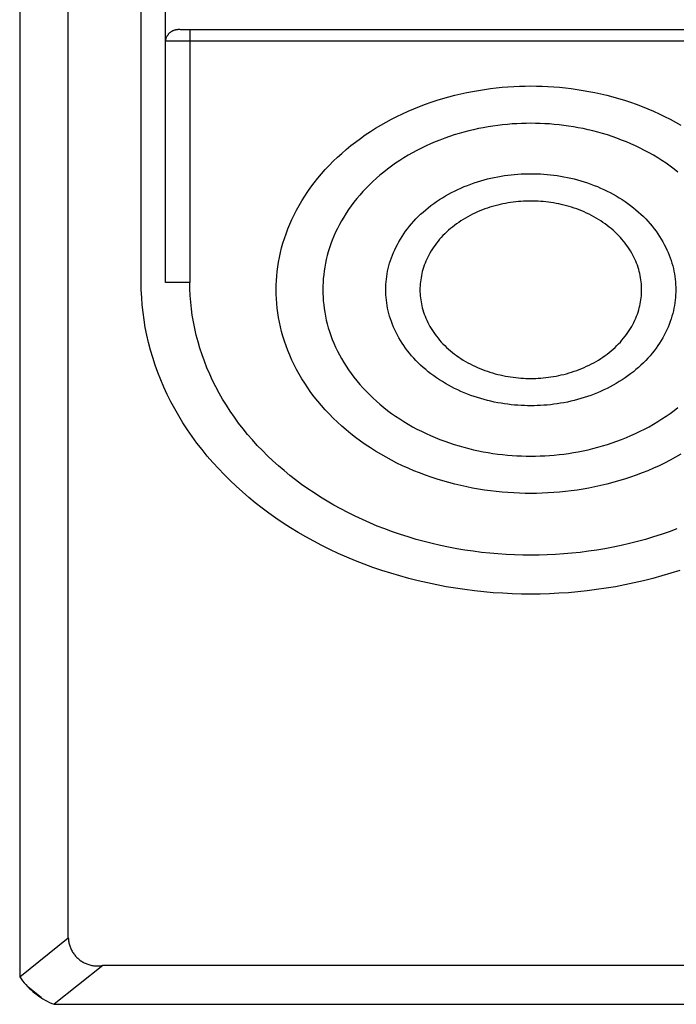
# Model space of a CAD drawing. Header units: millimetres. Extents: x 861 to 1911, y -261 to 1224.
# Tile 6 of 12: x 1038 to 1051, y 812 to 832. Entities that reach past the tile are written whole.
import ezdxf

# ---------------------------------------------------------------- set-up
doc = ezdxf.new("R2010")
doc.units = ezdxf.units.MM
doc.header["$LTSCALE"] = 0.1
doc.layers.add('LAYER 01', color=2, linetype='Continuous')

msp = doc.modelspace()

# ---------------------------------------------------------------- linework, layer by layer
at = {"layer": 'LAYER 01'}
for p, q in [((1037.566, 877.057), (1037.566, 812.303)), ((1038.566, 812.868), (1038.566, 876.491)), ((1040.066, 826.349), (1040.068, 863.164)), ((1040.566, 826.349), (1040.566, 863.01)), ((1040.602, 831.419), (1040.607, 831.427)), ((1040.607, 831.427), (1040.612, 831.435)), ((1040.612, 831.435), (1040.618, 831.443)), ((1040.618, 831.443), (1040.624, 831.45)), ((1040.624, 831.45), (1040.63, 831.458)), ((1040.63, 831.458), (1040.636, 831.465)), ((1040.636, 831.465), (1040.643, 831.472)), ((1040.643, 831.472), (1040.649, 831.478)), ((1040.649, 831.478), (1040.656, 831.485)), ((1040.656, 831.485), (1040.663, 831.491)), ((1040.663, 831.491), (1040.671, 831.497)), ((1040.671, 831.497), (1040.678, 831.502)), ((1040.678, 831.502), (1040.686, 831.508)), ((1040.686, 831.508), (1040.694, 831.513)), ((1040.694, 831.513), (1040.702, 831.518)), ((1040.702, 831.518), (1040.71, 831.522)), ((1040.71, 831.522), (1040.719, 831.527)), ((1040.719, 831.527), (1040.727, 831.531)), ((1040.727, 831.531), (1040.736, 831.534)), ((1040.736, 831.534), (1040.745, 831.538)), ((1040.745, 831.538), (1040.754, 831.541)), ((1040.754, 831.541), (1040.763, 831.543)), ((1040.763, 831.543), (1040.772, 831.546)), ((1040.772, 831.546), (1040.781, 831.548)), ((1040.781, 831.548), (1040.791, 831.55)), ((1040.791, 831.55), (1040.8, 831.551)), ((1040.8, 831.551), (1040.809, 831.553)), ((1040.809, 831.553), (1040.819, 831.553)), ((1040.819, 831.553), (1040.828, 831.554)), ((1040.828, 831.554), (1040.838, 831.554)), ((1040.838, 831.554), (1040.847, 831.554)), ((1040.847, 831.554), (1040.856, 831.554)), ((1040.856, 831.554), (1040.866, 831.553)), ((1040.866, 831.553), (1041.066, 831.553)), ((1041.066, 831.553), (1055.094, 831.553)), ((1041.066, 831.553), (1041.066, 831.313)), ((1040.566, 831.313), (1040.567, 831.322)), ((1041.066, 831.313), (1040.566, 831.313)), ((1040.567, 831.322), (1040.569, 831.331)), ((1040.569, 831.331), (1040.571, 831.341)), ((1040.571, 831.341), (1040.573, 831.35)), ((1040.573, 831.35), (1040.576, 831.359)), ((1040.576, 831.359), (1040.579, 831.368)), ((1040.579, 831.368), (1040.582, 831.377)), ((1040.582, 831.377), (1040.585, 831.386)), ((1040.585, 831.386), (1040.589, 831.394)), ((1040.589, 831.394), (1040.593, 831.403)), ((1040.593, 831.403), (1040.598, 831.411)), ((1040.598, 831.411), (1040.602, 831.419)), ((1055.094, 831.313), (1041.066, 831.313)), ((1041.066, 831.313), (1041.066, 826.349)), ((1046.517, 830.197), (1046.639, 830.226)), ((1046.639, 830.226), (1046.761, 830.253)), ((1046.761, 830.253), (1046.883, 830.277)), ((1046.883, 830.277), (1047.005, 830.298)), ((1047.005, 830.298), (1047.127, 830.318)), ((1047.127, 830.318), (1047.248, 830.334)), ((1047.248, 830.334), (1047.369, 830.349)), ((1047.369, 830.349), (1047.489, 830.361)), ((1047.489, 830.361), (1047.609, 830.371)), ((1047.609, 830.371), (1047.728, 830.378)), ((1047.728, 830.378), (1047.846, 830.383)), ((1047.846, 830.383), (1047.963, 830.387)), ((1047.963, 830.387), (1048.08, 830.388)), ((1048.08, 830.388), (1048.196, 830.387)), ((1048.196, 830.387), (1048.313, 830.383)), ((1048.313, 830.383), (1048.431, 830.378)), ((1048.431, 830.378), (1048.55, 830.371)), ((1048.55, 830.371), (1048.67, 830.361)), ((1048.67, 830.361), (1048.79, 830.349)), ((1048.79, 830.349), (1048.911, 830.334)), ((1048.911, 830.334), (1049.033, 830.318)), ((1049.033, 830.318), (1049.154, 830.298)), ((1049.154, 830.298), (1049.276, 830.277)), ((1049.276, 830.277), (1049.398, 830.253)), ((1049.398, 830.253), (1049.521, 830.226)), ((1049.521, 830.226), (1049.643, 830.197)), ((1045.793, 829.967), (1045.912, 830.012)), ((1045.912, 830.012), (1046.031, 830.054)), ((1046.031, 830.054), (1046.152, 830.094)), ((1046.152, 830.094), (1046.273, 830.13)), ((1046.273, 830.13), (1046.395, 830.165)), ((1046.395, 830.165), (1046.517, 830.197)), ((1049.643, 830.197), (1049.765, 830.165)), ((1049.765, 830.165), (1049.886, 830.13)), ((1049.886, 830.13), (1050.007, 830.094)), ((1050.007, 830.094), (1050.128, 830.054)), ((1050.128, 830.054), (1050.248, 830.012)), ((1050.248, 830.012), (1050.367, 829.967)), ((1045.327, 829.762), (1045.442, 829.817)), ((1045.442, 829.817), (1045.557, 829.87)), ((1045.557, 829.87), (1045.674, 829.92)), ((1045.674, 829.92), (1045.793, 829.967)), ((1050.367, 829.967), (1050.485, 829.92)), ((1050.485, 829.92), (1050.602, 829.87)), ((1050.602, 829.87), (1050.718, 829.817)), ((1050.718, 829.817), (1050.832, 829.762)), ((1044.993, 829.582), (1045.103, 829.645)), ((1045.103, 829.645), (1045.214, 829.705)), ((1045.214, 829.705), (1045.327, 829.762)), ((1047.695, 829.607), (1047.597, 829.599)), ((1047.792, 829.613), (1047.695, 829.607)), ((1047.889, 829.618), (1047.792, 829.613)), ((1047.985, 829.62), (1047.889, 829.618)), ((1048.08, 829.621), (1047.985, 829.62)), ((1048.175, 829.62), (1048.08, 829.621)), ((1048.27, 829.618), (1048.175, 829.62)), ((1048.367, 829.613), (1048.27, 829.618)), ((1048.464, 829.607), (1048.367, 829.613)), ((1048.562, 829.599), (1048.464, 829.607)), ((1050.832, 829.762), (1050.945, 829.705)), ((1050.945, 829.705), (1051.057, 829.645)), ((1051.057, 829.645), (1051.166, 829.582)), ((1044.675, 829.381), (1044.779, 829.451)), ((1044.779, 829.451), (1044.885, 829.518)), ((1044.885, 829.518), (1044.993, 829.582)), ((1046.604, 829.411), (1046.505, 829.381)), ((1046.703, 829.439), (1046.604, 829.411)), ((1046.803, 829.465), (1046.703, 829.439)), ((1046.902, 829.489), (1046.803, 829.465)), ((1047.002, 829.511), (1046.902, 829.489)), ((1047.102, 829.53), (1047.002, 829.511)), ((1047.202, 829.548), (1047.102, 829.53)), ((1047.301, 829.564), (1047.202, 829.548)), ((1047.4, 829.578), (1047.301, 829.564)), ((1047.499, 829.589), (1047.4, 829.578)), ((1047.597, 829.599), (1047.499, 829.589)), ((1048.66, 829.589), (1048.562, 829.599)), ((1048.759, 829.578), (1048.66, 829.589)), ((1048.858, 829.564), (1048.759, 829.578)), ((1048.958, 829.548), (1048.858, 829.564)), ((1049.057, 829.53), (1048.958, 829.548)), ((1049.157, 829.511), (1049.057, 829.53)), ((1049.257, 829.489), (1049.157, 829.511)), ((1049.357, 829.465), (1049.257, 829.489)), ((1049.456, 829.439), (1049.357, 829.465)), ((1049.556, 829.411), (1049.456, 829.439)), ((1049.654, 829.381), (1049.556, 829.411)), ((1044.377, 829.161), (1044.474, 829.236)), ((1044.474, 829.236), (1044.573, 829.31)), ((1044.573, 829.31), (1044.675, 829.381)), ((1046.019, 829.198), (1045.924, 829.155)), ((1046.115, 829.239), (1046.019, 829.198)), ((1046.211, 829.277), (1046.115, 829.239)), ((1046.308, 829.314), (1046.211, 829.277)), ((1046.406, 829.348), (1046.308, 829.314)), ((1046.505, 829.381), (1046.406, 829.348)), ((1049.753, 829.348), (1049.654, 829.381)), ((1049.851, 829.314), (1049.753, 829.348)), ((1049.948, 829.277), (1049.851, 829.314)), ((1050.045, 829.239), (1049.948, 829.277)), ((1050.14, 829.198), (1050.045, 829.239)), ((1050.235, 829.155), (1050.14, 829.198)), ((1044.101, 828.922), (1044.19, 829.003)), ((1044.19, 829.003), (1044.282, 829.083)), ((1044.282, 829.083), (1044.377, 829.161)), ((1045.647, 829.014), (1045.558, 828.963)), ((1045.738, 829.063), (1045.647, 829.014)), ((1045.831, 829.11), (1045.738, 829.063)), ((1045.924, 829.155), (1045.831, 829.11)), ((1050.328, 829.11), (1050.235, 829.155)), ((1050.421, 829.063), (1050.328, 829.11)), ((1050.512, 829.014), (1050.421, 829.063)), ((1050.602, 828.963), (1050.512, 829.014)), ((1043.93, 828.754), (1044.014, 828.839)), ((1044.014, 828.839), (1044.101, 828.922)), ((1045.298, 828.799), (1045.215, 828.74)), ((1045.383, 828.856), (1045.298, 828.799)), ((1045.47, 828.91), (1045.383, 828.856)), ((1045.558, 828.963), (1045.47, 828.91)), ((1050.69, 828.91), (1050.602, 828.963)), ((1050.776, 828.856), (1050.69, 828.91)), ((1050.861, 828.799), (1050.776, 828.856)), ((1050.944, 828.74), (1050.861, 828.799)), ((1043.771, 828.58), (1043.849, 828.668)), ((1043.849, 828.668), (1043.93, 828.754)), ((1045.054, 828.619), (1044.977, 828.555)), ((1045.134, 828.68), (1045.054, 828.619)), ((1045.215, 828.74), (1045.134, 828.68)), ((1051.026, 828.68), (1050.944, 828.74)), ((1051.105, 828.619), (1051.026, 828.68)), ((1043.556, 828.309), (1043.625, 828.4)), ((1043.625, 828.4), (1043.697, 828.491)), ((1043.697, 828.491), (1043.771, 828.58)), ((1044.829, 828.424), (1044.758, 828.356)), ((1044.902, 828.49), (1044.829, 828.424)), ((1044.977, 828.555), (1044.902, 828.49)), ((1046.845, 828.37), (1046.913, 828.394)), ((1046.913, 828.394), (1046.982, 828.417)), ((1046.982, 828.417), (1047.051, 828.438)), ((1047.051, 828.438), (1047.12, 828.457)), ((1047.12, 828.457), (1047.189, 828.476)), ((1047.189, 828.476), (1047.259, 828.492)), ((1047.259, 828.492), (1047.329, 828.507)), ((1047.329, 828.507), (1047.398, 828.521)), ((1047.398, 828.521), (1047.468, 828.534)), ((1047.468, 828.534), (1047.537, 828.544)), ((1047.537, 828.544), (1047.606, 828.554)), ((1047.606, 828.554), (1047.675, 828.562)), ((1047.675, 828.562), (1047.743, 828.569)), ((1047.743, 828.569), (1047.812, 828.575)), ((1047.812, 828.575), (1047.879, 828.579)), ((1047.879, 828.579), (1047.947, 828.582)), ((1047.947, 828.582), (1048.013, 828.584)), ((1048.013, 828.584), (1048.08, 828.584)), ((1048.08, 828.584), (1048.146, 828.584)), ((1048.146, 828.584), (1048.213, 828.582)), ((1048.213, 828.582), (1048.28, 828.579)), ((1048.28, 828.579), (1048.348, 828.575)), ((1048.348, 828.575), (1048.416, 828.569)), ((1048.416, 828.569), (1048.484, 828.562)), ((1048.484, 828.562), (1048.553, 828.554)), ((1048.553, 828.554), (1048.622, 828.544)), ((1048.622, 828.544), (1048.692, 828.534)), ((1048.692, 828.534), (1048.761, 828.521)), ((1048.761, 828.521), (1048.831, 828.507)), ((1048.831, 828.507), (1048.9, 828.492)), ((1048.9, 828.492), (1048.97, 828.476)), ((1048.97, 828.476), (1049.039, 828.457)), ((1049.039, 828.457), (1049.108, 828.438)), ((1049.108, 828.438), (1049.177, 828.417)), ((1049.177, 828.417), (1049.246, 828.394)), ((1049.246, 828.394), (1049.314, 828.37)), ((1043.428, 828.122), (1043.49, 828.216)), ((1043.49, 828.216), (1043.556, 828.309)), ((1044.624, 828.216), (1044.56, 828.144)), ((1044.69, 828.286), (1044.624, 828.216)), ((1044.758, 828.356), (1044.69, 828.286)), ((1046.384, 828.161), (1046.448, 828.195)), ((1046.448, 828.195), (1046.512, 828.228)), ((1046.512, 828.228), (1046.577, 828.259)), ((1046.577, 828.259), (1046.643, 828.289)), ((1046.643, 828.289), (1046.71, 828.318)), ((1046.71, 828.318), (1046.777, 828.345)), ((1046.777, 828.345), (1046.845, 828.37)), ((1049.314, 828.37), (1049.382, 828.345)), ((1049.382, 828.345), (1049.449, 828.318)), ((1049.449, 828.318), (1049.516, 828.289)), ((1049.516, 828.289), (1049.582, 828.259)), ((1049.582, 828.259), (1049.647, 828.228)), ((1049.647, 828.228), (1049.712, 828.195)), ((1049.712, 828.195), (1049.775, 828.161)), ((1043.313, 827.933), (1043.369, 828.028)), ((1043.369, 828.028), (1043.428, 828.122)), ((1044.44, 827.997), (1044.384, 827.923)), ((1044.499, 828.071), (1044.44, 827.997)), ((1044.56, 828.144), (1044.499, 828.071)), ((1046.083, 827.97), (1046.141, 828.011)), ((1046.141, 828.011), (1046.2, 828.051)), ((1046.2, 828.051), (1046.26, 828.089)), ((1046.26, 828.089), (1046.322, 828.126)), ((1046.322, 828.126), (1046.384, 828.161)), ((1047.612, 827.983), (1047.559, 827.974)), ((1047.665, 827.992), (1047.612, 827.983)), ((1047.718, 827.999), (1047.665, 827.992)), ((1047.77, 828.005), (1047.718, 827.999)), ((1047.823, 828.011), (1047.77, 828.005)), ((1047.875, 828.015), (1047.823, 828.011)), ((1047.927, 828.018), (1047.875, 828.015)), ((1047.978, 828.02), (1047.927, 828.018)), ((1048.029, 828.022), (1047.978, 828.02)), ((1048.08, 828.022), (1048.029, 828.022)), ((1048.13, 828.022), (1048.08, 828.022)), ((1048.181, 828.02), (1048.13, 828.022)), ((1048.233, 828.018), (1048.181, 828.02)), ((1048.284, 828.015), (1048.233, 828.018)), ((1048.337, 828.011), (1048.284, 828.015)), ((1048.389, 828.005), (1048.337, 828.011)), ((1048.442, 827.999), (1048.389, 828.005)), ((1048.494, 827.992), (1048.442, 827.999)), ((1048.547, 827.983), (1048.494, 827.992)), ((1048.601, 827.974), (1048.547, 827.983)), ((1049.775, 828.161), (1049.838, 828.126)), ((1049.838, 828.126), (1049.899, 828.089)), ((1049.899, 828.089), (1049.96, 828.051)), ((1049.96, 828.051), (1050.019, 828.011)), ((1050.019, 828.011), (1050.077, 827.97)), ((1043.211, 827.74), (1043.26, 827.837)), ((1043.26, 827.837), (1043.313, 827.933)), ((1044.33, 827.847), (1044.279, 827.77)), ((1044.384, 827.923), (1044.33, 827.847)), ((1045.813, 827.75), (1045.864, 827.796)), ((1045.864, 827.796), (1045.917, 827.841)), ((1045.917, 827.841), (1045.971, 827.885)), ((1045.971, 827.885), (1046.026, 827.929)), ((1046.026, 827.929), (1046.083, 827.97)), ((1046.982, 827.797), (1046.931, 827.774)), ((1047.033, 827.818), (1046.982, 827.797)), ((1047.084, 827.839), (1047.033, 827.818)), ((1047.136, 827.859), (1047.084, 827.839)), ((1047.188, 827.877), (1047.136, 827.859)), ((1047.24, 827.894), (1047.188, 827.877)), ((1047.293, 827.91), (1047.24, 827.894)), ((1047.346, 827.925), (1047.293, 827.91)), ((1047.399, 827.939), (1047.346, 827.925)), ((1047.452, 827.952), (1047.399, 827.939)), ((1047.506, 827.963), (1047.452, 827.952)), ((1047.559, 827.974), (1047.506, 827.963)), ((1048.654, 827.963), (1048.601, 827.974)), ((1048.707, 827.952), (1048.654, 827.963)), ((1048.76, 827.939), (1048.707, 827.952)), ((1048.813, 827.925), (1048.76, 827.939)), ((1048.866, 827.91), (1048.813, 827.925)), ((1048.919, 827.894), (1048.866, 827.91)), ((1048.971, 827.877), (1048.919, 827.894)), ((1049.024, 827.859), (1048.971, 827.877)), ((1049.075, 827.839), (1049.024, 827.859)), ((1049.127, 827.818), (1049.075, 827.839)), ((1049.178, 827.797), (1049.127, 827.818)), ((1049.228, 827.774), (1049.178, 827.797)), ((1050.077, 827.97), (1050.133, 827.929)), ((1050.133, 827.929), (1050.189, 827.885)), ((1050.189, 827.885), (1050.242, 827.841)), ((1050.242, 827.841), (1050.295, 827.796)), ((1050.295, 827.796), (1050.346, 827.75)), ((1043.121, 827.546), (1043.164, 827.643)), ((1043.164, 827.643), (1043.211, 827.74)), ((1044.185, 827.615), (1044.142, 827.537)), ((1044.231, 827.693), (1044.185, 827.615)), ((1044.279, 827.77), (1044.231, 827.693)), ((1045.626, 827.555), (1045.67, 827.605)), ((1045.67, 827.605), (1045.716, 827.654)), ((1045.716, 827.654), (1045.764, 827.702)), ((1045.764, 827.702), (1045.813, 827.75)), ((1046.597, 827.584), (1046.553, 827.553)), ((1046.643, 827.614), (1046.597, 827.584)), ((1046.689, 827.643), (1046.643, 827.614)), ((1046.736, 827.672), (1046.689, 827.643)), ((1046.784, 827.699), (1046.736, 827.672)), ((1046.832, 827.725), (1046.784, 827.699)), ((1046.881, 827.75), (1046.832, 827.725)), ((1046.931, 827.774), (1046.881, 827.75)), ((1049.278, 827.75), (1049.228, 827.774)), ((1049.327, 827.725), (1049.278, 827.75)), ((1049.376, 827.699), (1049.327, 827.725)), ((1049.424, 827.672), (1049.376, 827.699)), ((1049.47, 827.643), (1049.424, 827.672)), ((1049.517, 827.614), (1049.47, 827.643)), ((1049.562, 827.584), (1049.517, 827.614)), ((1049.606, 827.553), (1049.562, 827.584)), ((1050.346, 827.75), (1050.395, 827.702)), ((1050.395, 827.702), (1050.443, 827.654)), ((1050.443, 827.654), (1050.489, 827.605)), ((1050.489, 827.605), (1050.533, 827.555)), ((1043.045, 827.351), (1043.082, 827.449)), ((1043.082, 827.449), (1043.121, 827.546)), ((1044.064, 827.379), (1044.029, 827.3)), ((1044.102, 827.458), (1044.064, 827.379)), ((1044.142, 827.537), (1044.102, 827.458)), ((1045.466, 827.347), (1045.503, 827.4)), ((1045.503, 827.4), (1045.542, 827.452)), ((1045.542, 827.452), (1045.583, 827.504)), ((1045.583, 827.504), (1045.626, 827.555)), ((1046.347, 827.384), (1046.31, 827.348)), ((1046.386, 827.42), (1046.347, 827.384)), ((1046.426, 827.454), (1046.386, 827.42)), ((1046.468, 827.488), (1046.426, 827.454)), ((1046.51, 827.521), (1046.468, 827.488)), ((1046.553, 827.553), (1046.51, 827.521)), ((1049.649, 827.521), (1049.606, 827.553)), ((1049.692, 827.488), (1049.649, 827.521)), ((1049.733, 827.454), (1049.692, 827.488)), ((1049.773, 827.42), (1049.733, 827.454)), ((1049.812, 827.384), (1049.773, 827.42)), ((1049.85, 827.348), (1049.812, 827.384)), ((1050.533, 827.555), (1050.576, 827.504)), ((1050.576, 827.504), (1050.617, 827.452)), ((1050.617, 827.452), (1050.656, 827.4)), ((1050.656, 827.4), (1050.693, 827.347)), ((1042.981, 827.156), (1043.012, 827.253)), ((1043.012, 827.253), (1043.045, 827.351)), ((1043.996, 827.22), (1043.966, 827.14)), ((1044.029, 827.3), (1043.996, 827.22)), ((1045.335, 827.131), (1045.365, 827.186)), ((1045.365, 827.186), (1045.397, 827.24)), ((1045.397, 827.24), (1045.43, 827.294)), ((1045.43, 827.294), (1045.466, 827.347)), ((1046.171, 827.196), (1046.14, 827.157)), ((1046.204, 827.235), (1046.171, 827.196)), ((1046.238, 827.273), (1046.204, 827.235)), ((1046.273, 827.311), (1046.238, 827.273)), ((1046.31, 827.348), (1046.273, 827.311)), ((1049.886, 827.311), (1049.85, 827.348)), ((1049.921, 827.273), (1049.886, 827.311)), ((1049.955, 827.235), (1049.921, 827.273)), ((1049.988, 827.196), (1049.955, 827.235)), ((1050.019, 827.157), (1049.988, 827.196)), ((1050.693, 827.347), (1050.729, 827.294)), ((1050.729, 827.294), (1050.763, 827.24)), ((1050.763, 827.24), (1050.795, 827.186)), ((1050.795, 827.186), (1050.825, 827.131)), ((1042.93, 826.961), (1042.954, 827.058)), ((1042.954, 827.058), (1042.981, 827.156)), ((1043.914, 826.98), (1043.892, 826.901)), ((1043.939, 827.06), (1043.914, 826.98)), ((1043.966, 827.14), (1043.939, 827.06)), ((1045.256, 826.966), (1045.28, 827.021)), ((1045.28, 827.021), (1045.307, 827.077)), ((1045.307, 827.077), (1045.335, 827.131)), ((1046.029, 826.995), (1046.004, 826.953)), ((1046.054, 827.036), (1046.029, 826.995)), ((1046.082, 827.077), (1046.054, 827.036)), ((1046.11, 827.117), (1046.082, 827.077)), ((1046.14, 827.157), (1046.11, 827.117)), ((1050.049, 827.117), (1050.019, 827.157)), ((1050.078, 827.077), (1050.049, 827.117)), ((1050.105, 827.036), (1050.078, 827.077)), ((1050.131, 826.995), (1050.105, 827.036)), ((1050.155, 826.953), (1050.131, 826.995)), ((1050.825, 827.131), (1050.853, 827.077)), ((1050.853, 827.077), (1050.879, 827.021)), ((1050.879, 827.021), (1050.904, 826.966)), ((1042.891, 826.767), (1042.909, 826.863)), ((1042.909, 826.863), (1042.93, 826.961)), ((1043.873, 826.821), (1043.856, 826.742)), ((1043.892, 826.901), (1043.873, 826.821)), ((1045.176, 826.743), (1045.193, 826.799)), ((1045.193, 826.799), (1045.212, 826.855)), ((1045.212, 826.855), (1045.233, 826.91)), ((1045.233, 826.91), (1045.256, 826.966)), ((1045.921, 826.785), (1045.904, 826.743)), ((1045.94, 826.827), (1045.921, 826.785)), ((1045.96, 826.87), (1045.94, 826.827)), ((1045.981, 826.912), (1045.96, 826.87)), ((1046.004, 826.953), (1045.981, 826.912)), ((1050.178, 826.912), (1050.155, 826.953)), ((1050.199, 826.87), (1050.178, 826.912)), ((1050.22, 826.827), (1050.199, 826.87)), ((1050.238, 826.785), (1050.22, 826.827)), ((1050.256, 826.743), (1050.238, 826.785)), ((1050.904, 826.966), (1050.926, 826.91)), ((1050.926, 826.91), (1050.947, 826.855)), ((1050.947, 826.855), (1050.966, 826.799)), ((1050.966, 826.799), (1050.983, 826.743)), ((1042.855, 826.48), (1042.864, 826.575)), ((1042.864, 826.575), (1042.876, 826.67)), ((1042.876, 826.67), (1042.891, 826.767)), ((1043.829, 826.584), (1043.819, 826.506)), ((1043.841, 826.663), (1043.829, 826.584)), ((1043.856, 826.742), (1043.841, 826.663)), ((1045.125, 826.522), (1045.135, 826.577)), ((1045.135, 826.577), (1045.147, 826.632)), ((1045.147, 826.632), (1045.161, 826.688)), ((1045.161, 826.688), (1045.176, 826.743)), ((1045.848, 826.573), (1045.838, 826.53)), ((1045.86, 826.615), (1045.848, 826.573)), ((1045.873, 826.658), (1045.86, 826.615)), ((1045.888, 826.7), (1045.873, 826.658)), ((1045.904, 826.743), (1045.888, 826.7)), ((1050.271, 826.7), (1050.256, 826.743)), ((1050.286, 826.658), (1050.271, 826.7)), ((1050.299, 826.615), (1050.286, 826.658)), ((1050.311, 826.573), (1050.299, 826.615)), ((1050.321, 826.53), (1050.311, 826.573)), ((1050.983, 826.743), (1050.999, 826.688)), ((1050.999, 826.688), (1051.012, 826.632)), ((1051.012, 826.632), (1051.024, 826.577)), ((1051.024, 826.577), (1051.035, 826.522)), ((1042.844, 826.291), (1042.848, 826.385)), ((1042.848, 826.385), (1042.855, 826.48)), ((1043.811, 826.428), (1043.806, 826.351)), ((1043.819, 826.506), (1043.811, 826.428)), ((1045.104, 826.358), (1045.109, 826.413)), ((1045.109, 826.413), (1045.116, 826.467)), ((1045.116, 826.467), (1045.125, 826.522)), ((1045.809, 826.362), (1045.805, 826.321)), ((1045.814, 826.404), (1045.809, 826.362)), ((1045.821, 826.446), (1045.814, 826.404)), ((1045.829, 826.488), (1045.821, 826.446)), ((1045.838, 826.53), (1045.829, 826.488)), ((1050.331, 826.488), (1050.321, 826.53)), ((1050.338, 826.446), (1050.331, 826.488)), ((1050.345, 826.404), (1050.338, 826.446)), ((1050.35, 826.362), (1050.345, 826.404)), ((1050.354, 826.321), (1050.35, 826.362)), ((1051.035, 826.522), (1051.043, 826.467)), ((1051.043, 826.467), (1051.05, 826.413)), ((1051.05, 826.413), (1051.055, 826.358)), ((1040.068, 826.196), (1040.066, 826.349)), ((1040.075, 826.041), (1040.068, 826.196)), ((1041.066, 826.349), (1040.566, 826.349)), ((1041.068, 826.215), (1041.066, 826.349)), ((1041.074, 826.08), (1041.068, 826.215)), ((1042.843, 826.198), (1042.844, 826.291)), ((1042.844, 826.105), (1042.843, 826.198)), ((1043.802, 826.274), (1043.801, 826.198)), ((1043.801, 826.198), (1043.802, 826.122)), ((1043.806, 826.351), (1043.802, 826.274)), ((1045.097, 826.198), (1045.098, 826.251)), ((1045.098, 826.145), (1045.097, 826.198)), ((1045.098, 826.251), (1045.1, 826.305)), ((1045.1, 826.305), (1045.104, 826.358)), ((1045.802, 826.28), (1045.8, 826.239)), ((1045.8, 826.239), (1045.8, 826.198)), ((1045.8, 826.198), (1045.8, 826.158)), ((1045.805, 826.321), (1045.802, 826.28)), ((1050.357, 826.28), (1050.354, 826.321)), ((1050.359, 826.239), (1050.357, 826.28)), ((1050.359, 826.198), (1050.359, 826.239)), ((1050.359, 826.158), (1050.359, 826.198)), ((1051.055, 826.358), (1051.059, 826.305)), ((1051.059, 826.305), (1051.061, 826.251)), ((1051.061, 826.251), (1051.062, 826.198)), ((1051.062, 826.198), (1051.061, 826.145)), ((1040.087, 825.886), (1040.075, 826.041)), ((1041.084, 825.944), (1041.074, 826.08)), ((1042.848, 826.012), (1042.844, 826.105)), ((1042.855, 825.917), (1042.848, 826.012)), ((1043.802, 826.122), (1043.806, 826.046)), ((1043.806, 826.046), (1043.811, 825.968)), ((1043.811, 825.968), (1043.819, 825.891)), ((1045.1, 826.092), (1045.098, 826.145)), ((1045.104, 826.038), (1045.1, 826.092)), ((1045.109, 825.984), (1045.104, 826.038)), ((1045.116, 825.929), (1045.109, 825.984)), ((1045.8, 826.158), (1045.802, 826.117)), ((1045.802, 826.117), (1045.805, 826.076)), ((1045.805, 826.076), (1045.809, 826.034)), ((1045.809, 826.034), (1045.814, 825.993)), ((1045.814, 825.993), (1045.821, 825.951)), ((1050.338, 825.951), (1050.345, 825.993)), ((1050.345, 825.993), (1050.35, 826.034)), ((1050.35, 826.034), (1050.354, 826.076)), ((1050.354, 826.076), (1050.357, 826.117)), ((1050.357, 826.117), (1050.359, 826.158)), ((1051.05, 825.984), (1051.043, 825.929)), ((1051.055, 826.038), (1051.05, 825.984)), ((1051.059, 826.092), (1051.055, 826.038)), ((1051.061, 826.145), (1051.059, 826.092)), ((1040.103, 825.731), (1040.087, 825.886)), ((1041.099, 825.808), (1041.084, 825.944)), ((1041.117, 825.673), (1041.099, 825.808)), ((1042.864, 825.822), (1042.855, 825.917)), ((1042.876, 825.726), (1042.864, 825.822)), ((1043.819, 825.891), (1043.829, 825.812)), ((1043.829, 825.812), (1043.841, 825.734)), ((1045.125, 825.875), (1045.116, 825.929)), ((1045.135, 825.819), (1045.125, 825.875)), ((1045.147, 825.764), (1045.135, 825.819)), ((1045.161, 825.709), (1045.147, 825.764)), ((1045.821, 825.951), (1045.829, 825.909)), ((1045.829, 825.909), (1045.838, 825.866)), ((1045.838, 825.866), (1045.848, 825.824)), ((1045.848, 825.824), (1045.86, 825.782)), ((1045.86, 825.782), (1045.873, 825.739)), ((1050.286, 825.739), (1050.299, 825.782)), ((1050.299, 825.782), (1050.311, 825.824)), ((1050.311, 825.824), (1050.321, 825.866)), ((1050.321, 825.866), (1050.331, 825.909)), ((1050.331, 825.909), (1050.338, 825.951)), ((1051.012, 825.764), (1050.999, 825.709)), ((1051.024, 825.819), (1051.012, 825.764)), ((1051.035, 825.875), (1051.024, 825.819)), ((1051.043, 825.929), (1051.035, 825.875)), ((1040.124, 825.576), (1040.103, 825.731)), ((1040.15, 825.421), (1040.124, 825.576)), ((1041.14, 825.537), (1041.117, 825.673)), ((1042.891, 825.63), (1042.876, 825.726)), ((1042.909, 825.533), (1042.891, 825.63)), ((1043.841, 825.734), (1043.856, 825.655)), ((1043.856, 825.655), (1043.873, 825.575)), ((1043.873, 825.575), (1043.892, 825.496)), ((1045.176, 825.653), (1045.161, 825.709)), ((1045.193, 825.597), (1045.176, 825.653)), ((1045.212, 825.542), (1045.193, 825.597)), ((1045.873, 825.739), (1045.888, 825.696)), ((1045.888, 825.696), (1045.904, 825.654)), ((1045.904, 825.654), (1045.921, 825.611)), ((1045.921, 825.611), (1045.94, 825.569)), ((1045.94, 825.569), (1045.96, 825.527)), ((1050.199, 825.527), (1050.22, 825.569)), ((1050.22, 825.569), (1050.238, 825.611)), ((1050.238, 825.611), (1050.256, 825.654)), ((1050.256, 825.654), (1050.271, 825.696)), ((1050.271, 825.696), (1050.286, 825.739)), ((1050.966, 825.597), (1050.947, 825.542)), ((1050.983, 825.653), (1050.966, 825.597)), ((1050.999, 825.709), (1050.983, 825.653)), ((1040.181, 825.266), (1040.15, 825.421)), ((1041.167, 825.401), (1041.14, 825.537)), ((1041.198, 825.265), (1041.167, 825.401)), ((1042.93, 825.436), (1042.909, 825.533)), ((1042.954, 825.339), (1042.93, 825.436)), ((1043.892, 825.496), (1043.914, 825.416)), ((1043.914, 825.416), (1043.939, 825.336)), ((1045.233, 825.486), (1045.212, 825.542)), ((1045.256, 825.431), (1045.233, 825.486)), ((1045.28, 825.375), (1045.256, 825.431)), ((1045.307, 825.32), (1045.28, 825.375)), ((1045.96, 825.527), (1045.981, 825.485)), ((1045.981, 825.485), (1046.004, 825.443)), ((1046.004, 825.443), (1046.029, 825.402)), ((1046.029, 825.402), (1046.054, 825.361)), ((1046.054, 825.361), (1046.082, 825.32)), ((1050.078, 825.32), (1050.105, 825.361)), ((1050.105, 825.361), (1050.131, 825.402)), ((1050.131, 825.402), (1050.155, 825.443)), ((1050.155, 825.443), (1050.178, 825.485)), ((1050.178, 825.485), (1050.199, 825.527)), ((1050.879, 825.375), (1050.853, 825.32)), ((1050.904, 825.431), (1050.879, 825.375)), ((1050.926, 825.486), (1050.904, 825.431)), ((1050.947, 825.542), (1050.926, 825.486)), ((1040.217, 825.11), (1040.181, 825.266)), ((1041.234, 825.13), (1041.198, 825.265)), ((1042.981, 825.241), (1042.954, 825.339)), ((1043.012, 825.143), (1042.981, 825.241)), ((1043.939, 825.336), (1043.966, 825.256)), ((1043.966, 825.256), (1043.996, 825.177)), ((1043.996, 825.177), (1044.029, 825.097)), ((1045.335, 825.265), (1045.307, 825.32)), ((1045.365, 825.21), (1045.335, 825.265)), ((1045.397, 825.156), (1045.365, 825.21)), ((1045.43, 825.102), (1045.397, 825.156)), ((1046.082, 825.32), (1046.11, 825.279)), ((1046.11, 825.279), (1046.14, 825.24)), ((1046.14, 825.24), (1046.171, 825.2)), ((1046.171, 825.2), (1046.204, 825.161)), ((1046.204, 825.161), (1046.238, 825.123)), ((1049.921, 825.123), (1049.955, 825.161)), ((1049.955, 825.161), (1049.988, 825.2)), ((1049.988, 825.2), (1050.019, 825.24)), ((1050.019, 825.24), (1050.049, 825.279)), ((1050.049, 825.279), (1050.078, 825.32)), ((1050.763, 825.156), (1050.729, 825.102)), ((1050.795, 825.21), (1050.763, 825.156)), ((1050.825, 825.265), (1050.795, 825.21)), ((1050.853, 825.32), (1050.825, 825.265)), ((1040.257, 824.956), (1040.217, 825.11)), ((1040.303, 824.802), (1040.257, 824.956)), ((1041.273, 824.995), (1041.234, 825.13)), ((1041.317, 824.86), (1041.273, 824.995)), ((1043.045, 825.046), (1043.012, 825.143)), ((1043.082, 824.948), (1043.045, 825.046)), ((1043.121, 824.85), (1043.082, 824.948)), ((1044.029, 825.097), (1044.064, 825.018)), ((1044.064, 825.018), (1044.102, 824.938)), ((1045.466, 825.049), (1045.43, 825.102)), ((1045.503, 824.996), (1045.466, 825.049)), ((1045.542, 824.944), (1045.503, 824.996)), ((1046.238, 825.123), (1046.273, 825.086)), ((1046.273, 825.086), (1046.31, 825.049)), ((1046.31, 825.049), (1046.347, 825.012)), ((1046.347, 825.012), (1046.386, 824.977)), ((1046.386, 824.977), (1046.426, 824.942)), ((1049.733, 824.942), (1049.773, 824.977)), ((1049.773, 824.977), (1049.812, 825.012)), ((1049.812, 825.012), (1049.85, 825.049)), ((1049.85, 825.049), (1049.886, 825.086)), ((1049.886, 825.086), (1049.921, 825.123)), ((1050.656, 824.996), (1050.617, 824.944)), ((1050.693, 825.049), (1050.656, 824.996)), ((1050.729, 825.102), (1050.693, 825.049)), ((1040.353, 824.648), (1040.303, 824.802)), ((1041.365, 824.727), (1041.317, 824.86)), ((1043.164, 824.753), (1043.121, 824.85)), ((1043.211, 824.656), (1043.164, 824.753)), ((1044.102, 824.938), (1044.142, 824.86)), ((1044.142, 824.86), (1044.185, 824.781)), ((1044.185, 824.781), (1044.231, 824.703)), ((1045.583, 824.893), (1045.542, 824.944)), ((1045.626, 824.842), (1045.583, 824.893)), ((1045.67, 824.792), (1045.626, 824.842)), ((1045.716, 824.743), (1045.67, 824.792)), ((1045.764, 824.694), (1045.716, 824.743)), ((1046.426, 824.942), (1046.468, 824.909)), ((1046.468, 824.909), (1046.51, 824.876)), ((1046.51, 824.876), (1046.553, 824.844)), ((1046.553, 824.844), (1046.597, 824.812)), ((1046.597, 824.812), (1046.643, 824.782)), ((1046.643, 824.782), (1046.689, 824.753)), ((1046.689, 824.753), (1046.736, 824.725)), ((1049.424, 824.725), (1049.47, 824.753)), ((1049.47, 824.753), (1049.517, 824.782)), ((1049.517, 824.782), (1049.562, 824.812)), ((1049.562, 824.812), (1049.606, 824.844)), ((1049.606, 824.844), (1049.649, 824.876)), ((1049.649, 824.876), (1049.692, 824.909)), ((1049.692, 824.909), (1049.733, 824.942)), ((1050.443, 824.743), (1050.395, 824.694)), ((1050.489, 824.792), (1050.443, 824.743)), ((1050.533, 824.842), (1050.489, 824.792)), ((1050.576, 824.893), (1050.533, 824.842)), ((1050.617, 824.944), (1050.576, 824.893)), ((1040.408, 824.496), (1040.353, 824.648)), ((1041.418, 824.594), (1041.365, 824.727)), ((1041.474, 824.462), (1041.418, 824.594)), ((1043.26, 824.56), (1043.211, 824.656)), ((1043.313, 824.464), (1043.26, 824.56)), ((1044.231, 824.703), (1044.279, 824.626)), ((1044.279, 824.626), (1044.33, 824.55)), ((1044.33, 824.55), (1044.384, 824.474)), ((1045.813, 824.647), (1045.764, 824.694)), ((1045.864, 824.601), (1045.813, 824.647)), ((1045.917, 824.555), (1045.864, 824.601)), ((1045.971, 824.511), (1045.917, 824.555)), ((1046.736, 824.725), (1046.784, 824.698)), ((1046.784, 824.698), (1046.832, 824.672)), ((1046.832, 824.672), (1046.881, 824.647)), ((1046.881, 824.647), (1046.931, 824.623)), ((1046.931, 824.623), (1046.982, 824.6)), ((1046.982, 824.6), (1047.033, 824.578)), ((1047.033, 824.578), (1047.084, 824.558)), ((1047.084, 824.558), (1047.136, 824.538)), ((1049.024, 824.538), (1049.075, 824.558)), ((1049.075, 824.558), (1049.127, 824.578)), ((1049.127, 824.578), (1049.178, 824.6)), ((1049.178, 824.6), (1049.228, 824.623)), ((1049.228, 824.623), (1049.278, 824.647)), ((1049.278, 824.647), (1049.327, 824.672)), ((1049.327, 824.672), (1049.376, 824.698)), ((1049.376, 824.698), (1049.424, 824.725)), ((1050.242, 824.555), (1050.189, 824.511)), ((1050.295, 824.601), (1050.242, 824.555)), ((1050.346, 824.647), (1050.295, 824.601)), ((1050.395, 824.694), (1050.346, 824.647)), ((1040.468, 824.344), (1040.408, 824.496)), ((1040.533, 824.193), (1040.468, 824.344)), ((1041.535, 824.331), (1041.474, 824.462)), ((1043.369, 824.369), (1043.313, 824.464)), ((1043.428, 824.274), (1043.369, 824.369)), ((1044.384, 824.474), (1044.44, 824.399)), ((1044.44, 824.399), (1044.499, 824.325)), ((1046.026, 824.468), (1045.971, 824.511)), ((1046.083, 824.426), (1046.026, 824.468)), ((1046.141, 824.385), (1046.083, 824.426)), ((1046.2, 824.346), (1046.141, 824.385)), ((1046.26, 824.308), (1046.2, 824.346)), ((1047.136, 824.538), (1047.188, 824.52)), ((1047.188, 824.52), (1047.24, 824.502)), ((1047.24, 824.502), (1047.293, 824.486)), ((1047.293, 824.486), (1047.346, 824.471)), ((1047.346, 824.471), (1047.399, 824.458)), ((1047.399, 824.458), (1047.452, 824.445)), ((1047.452, 824.445), (1047.506, 824.433)), ((1047.506, 824.433), (1047.559, 824.423)), ((1047.559, 824.423), (1047.612, 824.413)), ((1047.612, 824.413), (1047.665, 824.405)), ((1047.665, 824.405), (1047.718, 824.398)), ((1047.718, 824.398), (1047.77, 824.391)), ((1047.77, 824.391), (1047.823, 824.386)), ((1047.823, 824.386), (1047.875, 824.382)), ((1047.875, 824.382), (1047.927, 824.379)), ((1047.927, 824.379), (1047.978, 824.376)), ((1047.978, 824.376), (1048.029, 824.375)), ((1048.029, 824.375), (1048.08, 824.374)), ((1048.08, 824.374), (1048.13, 824.375)), ((1048.13, 824.375), (1048.181, 824.376)), ((1048.181, 824.376), (1048.233, 824.379)), ((1048.233, 824.379), (1048.284, 824.382)), ((1048.284, 824.382), (1048.337, 824.386)), ((1048.337, 824.386), (1048.389, 824.391)), ((1048.389, 824.391), (1048.442, 824.398)), ((1048.442, 824.398), (1048.494, 824.405)), ((1048.494, 824.405), (1048.547, 824.413)), ((1048.547, 824.413), (1048.601, 824.423)), ((1048.601, 824.423), (1048.654, 824.433)), ((1048.654, 824.433), (1048.707, 824.445)), ((1048.707, 824.445), (1048.76, 824.458)), ((1048.76, 824.458), (1048.813, 824.471)), ((1048.813, 824.471), (1048.866, 824.486)), ((1048.866, 824.486), (1048.919, 824.502)), ((1048.919, 824.502), (1048.971, 824.52)), ((1048.971, 824.52), (1049.024, 824.538)), ((1049.96, 824.346), (1049.899, 824.308)), ((1050.019, 824.385), (1049.96, 824.346)), ((1050.077, 824.426), (1050.019, 824.385)), ((1050.133, 824.468), (1050.077, 824.426)), ((1050.189, 824.511), (1050.133, 824.468)), ((1040.602, 824.044), (1040.533, 824.193)), ((1041.6, 824.202), (1041.535, 824.331)), ((1041.668, 824.074), (1041.6, 824.202)), ((1043.49, 824.181), (1043.428, 824.274)), ((1043.556, 824.088), (1043.49, 824.181)), ((1044.499, 824.325), (1044.56, 824.252)), ((1044.56, 824.252), (1044.624, 824.181)), ((1044.624, 824.181), (1044.69, 824.11)), ((1046.322, 824.271), (1046.26, 824.308)), ((1046.384, 824.235), (1046.322, 824.271)), ((1046.448, 824.201), (1046.384, 824.235)), ((1046.512, 824.168), (1046.448, 824.201)), ((1046.577, 824.137), (1046.512, 824.168)), ((1046.643, 824.107), (1046.577, 824.137)), ((1049.582, 824.137), (1049.516, 824.107)), ((1049.647, 824.168), (1049.582, 824.137)), ((1049.712, 824.201), (1049.647, 824.168)), ((1049.775, 824.235), (1049.712, 824.201)), ((1049.838, 824.271), (1049.775, 824.235)), ((1049.899, 824.308), (1049.838, 824.271)), ((1040.676, 823.896), (1040.602, 824.044)), ((1041.741, 823.947), (1041.668, 824.074)), ((1041.818, 823.822), (1041.741, 823.947)), ((1043.625, 823.996), (1043.556, 824.088)), ((1043.697, 823.906), (1043.625, 823.996)), ((1044.69, 824.11), (1044.758, 824.041)), ((1044.758, 824.041), (1044.829, 823.973)), ((1044.829, 823.973), (1044.902, 823.907)), ((1046.71, 824.079), (1046.643, 824.107)), ((1046.777, 824.052), (1046.71, 824.079)), ((1046.845, 824.026), (1046.777, 824.052)), ((1046.913, 824.002), (1046.845, 824.026)), ((1046.982, 823.98), (1046.913, 824.002)), ((1047.051, 823.959), (1046.982, 823.98)), ((1047.12, 823.939), (1047.051, 823.959)), ((1047.189, 823.921), (1047.12, 823.939)), ((1049.039, 823.939), (1048.97, 823.921)), ((1049.108, 823.959), (1049.039, 823.939)), ((1049.177, 823.98), (1049.108, 823.959)), ((1049.246, 824.002), (1049.177, 823.98)), ((1049.314, 824.026), (1049.246, 824.002)), ((1049.382, 824.052), (1049.314, 824.026)), ((1049.449, 824.079), (1049.382, 824.052)), ((1049.516, 824.107), (1049.449, 824.079)), ((1040.754, 823.749), (1040.676, 823.896)), ((1040.837, 823.604), (1040.754, 823.749)), ((1041.898, 823.698), (1041.818, 823.822)), ((1043.771, 823.817), (1043.697, 823.906)), ((1043.849, 823.729), (1043.771, 823.817)), ((1044.902, 823.907), (1044.977, 823.842)), ((1044.977, 823.842), (1045.054, 823.778)), ((1045.054, 823.778), (1045.134, 823.716)), ((1047.259, 823.904), (1047.189, 823.921)), ((1047.329, 823.889), (1047.259, 823.904)), ((1047.398, 823.875), (1047.329, 823.889)), ((1047.468, 823.863), (1047.398, 823.875)), ((1047.537, 823.852), (1047.468, 823.863)), ((1047.606, 823.843), (1047.537, 823.852)), ((1047.675, 823.834), (1047.606, 823.843)), ((1047.743, 823.827), (1047.675, 823.834)), ((1047.812, 823.822), (1047.743, 823.827)), ((1047.879, 823.818), (1047.812, 823.822)), ((1047.947, 823.815), (1047.879, 823.818)), ((1048.013, 823.813), (1047.947, 823.815)), ((1048.08, 823.812), (1048.013, 823.813)), ((1048.146, 823.813), (1048.08, 823.812)), ((1048.213, 823.815), (1048.146, 823.813)), ((1048.28, 823.818), (1048.213, 823.815)), ((1048.348, 823.822), (1048.28, 823.818)), ((1048.416, 823.827), (1048.348, 823.822)), ((1048.484, 823.834), (1048.416, 823.827)), ((1048.553, 823.843), (1048.484, 823.834)), ((1048.622, 823.852), (1048.553, 823.843)), ((1048.692, 823.863), (1048.622, 823.852)), ((1048.761, 823.875), (1048.692, 823.863)), ((1048.831, 823.889), (1048.761, 823.875)), ((1048.9, 823.904), (1048.831, 823.889)), ((1048.97, 823.921), (1048.9, 823.904)), ((1051.026, 823.716), (1051.105, 823.778)), ((1040.925, 823.461), (1040.837, 823.604)), ((1041.982, 823.576), (1041.898, 823.698)), ((1042.07, 823.457), (1041.982, 823.576)), ((1043.93, 823.643), (1043.849, 823.729)), ((1044.014, 823.558), (1043.93, 823.643)), ((1044.101, 823.475), (1044.014, 823.558)), ((1045.134, 823.716), (1045.215, 823.656)), ((1045.215, 823.656), (1045.298, 823.598)), ((1045.298, 823.598), (1045.383, 823.541)), ((1045.383, 823.541), (1045.47, 823.486)), ((1050.69, 823.486), (1050.776, 823.541)), ((1050.776, 823.541), (1050.861, 823.598)), ((1050.861, 823.598), (1050.944, 823.656)), ((1050.944, 823.656), (1051.026, 823.716)), ((1041.017, 823.32), (1040.925, 823.461)), ((1042.161, 823.339), (1042.07, 823.457)), ((1042.255, 823.223), (1042.161, 823.339)), ((1044.19, 823.393), (1044.101, 823.475)), ((1044.282, 823.314), (1044.19, 823.393)), ((1045.47, 823.486), (1045.558, 823.433)), ((1045.558, 823.433), (1045.647, 823.382)), ((1045.647, 823.382), (1045.738, 823.333)), ((1045.738, 823.333), (1045.831, 823.287)), ((1050.328, 823.287), (1050.421, 823.333)), ((1050.421, 823.333), (1050.512, 823.382)), ((1050.512, 823.382), (1050.602, 823.433)), ((1050.602, 823.433), (1050.69, 823.486)), ((1041.113, 823.181), (1041.017, 823.32)), ((1041.213, 823.044), (1041.113, 823.181)), ((1042.353, 823.109), (1042.255, 823.223)), ((1044.377, 823.236), (1044.282, 823.314)), ((1044.474, 823.16), (1044.377, 823.236)), ((1044.573, 823.087), (1044.474, 823.16)), ((1045.831, 823.287), (1045.924, 823.242)), ((1045.924, 823.242), (1046.019, 823.199)), ((1046.019, 823.199), (1046.115, 823.158)), ((1046.115, 823.158), (1046.211, 823.119)), ((1049.948, 823.119), (1050.045, 823.158)), ((1050.045, 823.158), (1050.14, 823.199)), ((1050.14, 823.199), (1050.235, 823.242)), ((1050.235, 823.242), (1050.328, 823.287)), ((1041.317, 822.91), (1041.213, 823.044)), ((1042.454, 822.998), (1042.353, 823.109)), ((1042.558, 822.889), (1042.454, 822.998)), ((1044.675, 823.015), (1044.573, 823.087)), ((1044.779, 822.946), (1044.675, 823.015)), ((1044.885, 822.879), (1044.779, 822.946)), ((1046.211, 823.119), (1046.308, 823.083)), ((1046.308, 823.083), (1046.406, 823.048)), ((1046.406, 823.048), (1046.505, 823.016)), ((1046.505, 823.016), (1046.604, 822.986)), ((1046.604, 822.986), (1046.703, 822.958)), ((1046.703, 822.958), (1046.803, 822.932)), ((1046.803, 822.932), (1046.902, 822.908)), ((1049.257, 822.908), (1049.357, 822.932)), ((1049.357, 822.932), (1049.456, 822.958)), ((1049.456, 822.958), (1049.556, 822.986)), ((1049.556, 822.986), (1049.654, 823.016)), ((1049.654, 823.016), (1049.753, 823.048)), ((1049.753, 823.048), (1049.851, 823.083)), ((1049.851, 823.083), (1049.948, 823.119)), ((1041.425, 822.777), (1041.317, 822.91)), ((1041.537, 822.647), (1041.425, 822.777)), ((1042.665, 822.782), (1042.558, 822.889)), ((1042.775, 822.678), (1042.665, 822.782)), ((1044.993, 822.814), (1044.885, 822.879)), ((1045.103, 822.752), (1044.993, 822.814)), ((1045.214, 822.692), (1045.103, 822.752)), ((1046.902, 822.908), (1047.002, 822.886)), ((1047.002, 822.886), (1047.102, 822.866)), ((1047.102, 822.866), (1047.202, 822.848)), ((1047.202, 822.848), (1047.301, 822.833)), ((1047.301, 822.833), (1047.4, 822.819)), ((1047.4, 822.819), (1047.499, 822.807)), ((1047.499, 822.807), (1047.597, 822.797)), ((1047.597, 822.797), (1047.695, 822.789)), ((1047.695, 822.789), (1047.792, 822.783)), ((1047.792, 822.783), (1047.889, 822.779)), ((1047.889, 822.779), (1047.985, 822.776)), ((1047.985, 822.776), (1048.08, 822.776)), ((1048.08, 822.776), (1048.175, 822.776)), ((1048.175, 822.776), (1048.27, 822.779)), ((1048.27, 822.779), (1048.367, 822.783)), ((1048.367, 822.783), (1048.464, 822.789)), ((1048.464, 822.789), (1048.562, 822.797)), ((1048.562, 822.797), (1048.66, 822.807)), ((1048.66, 822.807), (1048.759, 822.819)), ((1048.759, 822.819), (1048.858, 822.833)), ((1048.858, 822.833), (1048.958, 822.848)), ((1048.958, 822.848), (1049.057, 822.866)), ((1049.057, 822.866), (1049.157, 822.886)), ((1049.157, 822.886), (1049.257, 822.908)), ((1051.057, 822.752), (1050.945, 822.692)), ((1051.166, 822.814), (1051.057, 822.752)), ((1041.652, 822.52), (1041.537, 822.647)), ((1041.771, 822.396), (1041.652, 822.52)), ((1042.888, 822.577), (1042.775, 822.678)), ((1043.003, 822.478), (1042.888, 822.577)), ((1045.327, 822.634), (1045.214, 822.692)), ((1045.442, 822.579), (1045.327, 822.634)), ((1045.557, 822.527), (1045.442, 822.579)), ((1045.674, 822.477), (1045.557, 822.527)), ((1050.602, 822.527), (1050.485, 822.477)), ((1050.718, 822.579), (1050.602, 822.527)), ((1050.832, 822.634), (1050.718, 822.579)), ((1050.945, 822.692), (1050.832, 822.634)), ((1041.893, 822.274), (1041.771, 822.396)), ((1043.12, 822.381), (1043.003, 822.478)), ((1043.24, 822.288), (1043.12, 822.381)), ((1045.793, 822.43), (1045.674, 822.477)), ((1045.912, 822.385), (1045.793, 822.43)), ((1046.031, 822.343), (1045.912, 822.385)), ((1046.152, 822.303), (1046.031, 822.343)), ((1050.128, 822.343), (1050.007, 822.303)), ((1050.248, 822.385), (1050.128, 822.343)), ((1050.367, 822.43), (1050.248, 822.385)), ((1050.485, 822.477), (1050.367, 822.43)), ((1042.019, 822.155), (1041.893, 822.274)), ((1042.147, 822.039), (1042.019, 822.155)), ((1043.364, 822.195), (1043.24, 822.288)), ((1043.491, 822.105), (1043.364, 822.195)), ((1046.273, 822.266), (1046.152, 822.303)), ((1046.395, 822.232), (1046.273, 822.266)), ((1046.517, 822.2), (1046.395, 822.232)), ((1046.639, 822.171), (1046.517, 822.2)), ((1046.761, 822.144), (1046.639, 822.171)), ((1046.883, 822.12), (1046.761, 822.144)), ((1047.005, 822.098), (1046.883, 822.12)), ((1049.276, 822.12), (1049.154, 822.098)), ((1049.398, 822.144), (1049.276, 822.12)), ((1049.521, 822.171), (1049.398, 822.144)), ((1049.643, 822.2), (1049.521, 822.171)), ((1049.765, 822.232), (1049.643, 822.2)), ((1049.886, 822.266), (1049.765, 822.232)), ((1050.007, 822.303), (1049.886, 822.266)), ((1042.279, 821.926), (1042.147, 822.039)), ((1042.413, 821.816), (1042.279, 821.926)), ((1043.621, 822.018), (1043.491, 822.105)), ((1043.754, 821.932), (1043.621, 822.018)), ((1043.891, 821.849), (1043.754, 821.932)), ((1047.127, 822.079), (1047.005, 822.098)), ((1047.248, 822.062), (1047.127, 822.079)), ((1047.369, 822.048), (1047.248, 822.062)), ((1047.489, 822.036), (1047.369, 822.048)), ((1047.609, 822.026), (1047.489, 822.036)), ((1047.728, 822.018), (1047.609, 822.026)), ((1047.846, 822.013), (1047.728, 822.018)), ((1047.963, 822.01), (1047.846, 822.013)), ((1048.08, 822.009), (1047.963, 822.01)), ((1048.196, 822.01), (1048.08, 822.009)), ((1048.313, 822.013), (1048.196, 822.01)), ((1048.431, 822.018), (1048.313, 822.013)), ((1048.55, 822.026), (1048.431, 822.018)), ((1048.67, 822.036), (1048.55, 822.026)), ((1048.79, 822.048), (1048.67, 822.036)), ((1048.911, 822.062), (1048.79, 822.048)), ((1049.033, 822.079), (1048.911, 822.062)), ((1049.154, 822.098), (1049.033, 822.079)), ((1042.551, 821.709), (1042.413, 821.816)), ((1042.692, 821.603), (1042.551, 821.709)), ((1044.03, 821.768), (1043.891, 821.849)), ((1044.172, 821.69), (1044.03, 821.768)), ((1042.837, 821.501), (1042.692, 821.603)), ((1044.317, 821.614), (1044.172, 821.69)), ((1044.464, 821.541), (1044.317, 821.614)), ((1044.614, 821.471), (1044.464, 821.541)), ((1042.986, 821.4), (1042.837, 821.501)), ((1043.138, 821.302), (1042.986, 821.4)), ((1043.293, 821.207), (1043.138, 821.302)), ((1044.766, 821.404), (1044.614, 821.471)), ((1044.92, 821.339), (1044.766, 821.404)), ((1045.077, 821.278), (1044.92, 821.339)), ((1043.452, 821.115), (1043.293, 821.207)), ((1043.615, 821.025), (1043.452, 821.115)), ((1045.235, 821.22), (1045.077, 821.278)), ((1045.396, 821.165), (1045.235, 821.22)), ((1045.558, 821.113), (1045.396, 821.165)), ((1045.721, 821.065), (1045.558, 821.113)), ((1050.602, 821.113), (1050.439, 821.065)), ((1050.764, 821.165), (1050.602, 821.113)), ((1050.924, 821.22), (1050.764, 821.165)), ((1051.083, 821.278), (1050.924, 821.22)), ((1043.78, 820.939), (1043.615, 821.025)), ((1043.948, 820.856), (1043.78, 820.939)), ((1045.886, 821.02), (1045.721, 821.065)), ((1046.052, 820.978), (1045.886, 821.02)), ((1046.219, 820.939), (1046.052, 820.978)), ((1046.387, 820.904), (1046.219, 820.939)), ((1046.555, 820.872), (1046.387, 820.904)), ((1049.773, 820.904), (1049.604, 820.872)), ((1049.941, 820.939), (1049.773, 820.904)), ((1050.108, 820.978), (1049.941, 820.939)), ((1050.274, 821.02), (1050.108, 820.978)), ((1050.439, 821.065), (1050.274, 821.02)), ((1044.12, 820.776), (1043.948, 820.856)), ((1044.294, 820.699), (1044.12, 820.776)), ((1044.47, 820.625), (1044.294, 820.699)), ((1046.725, 820.844), (1046.555, 820.872)), ((1046.894, 820.819), (1046.725, 820.844)), ((1047.064, 820.797), (1046.894, 820.819)), ((1047.234, 820.779), (1047.064, 820.797)), ((1047.404, 820.764), (1047.234, 820.779)), ((1047.574, 820.753), (1047.404, 820.764)), ((1047.743, 820.744), (1047.574, 820.753)), ((1047.912, 820.74), (1047.743, 820.744)), ((1048.08, 820.738), (1047.912, 820.74)), ((1048.248, 820.74), (1048.08, 820.738)), ((1048.417, 820.744), (1048.248, 820.74)), ((1048.586, 820.753), (1048.417, 820.744)), ((1048.756, 820.764), (1048.586, 820.753)), ((1048.926, 820.779), (1048.756, 820.764)), ((1049.095, 820.797), (1048.926, 820.779)), ((1049.265, 820.819), (1049.095, 820.797)), ((1049.435, 820.844), (1049.265, 820.819)), ((1049.604, 820.872), (1049.435, 820.844)), ((1044.649, 820.555), (1044.47, 820.625)), ((1044.83, 820.489), (1044.649, 820.555)), ((1045.013, 820.426), (1044.83, 820.489)), ((1045.198, 820.367), (1045.013, 820.426)), ((1045.385, 820.312), (1045.198, 820.367)), ((1045.573, 820.26), (1045.385, 820.312)), ((1050.775, 820.312), (1050.587, 820.26)), ((1050.962, 820.367), (1050.775, 820.312)), ((1051.147, 820.426), (1050.962, 820.367)), ((1045.763, 820.212), (1045.573, 820.26)), ((1045.953, 820.168), (1045.763, 820.212)), ((1046.145, 820.128), (1045.953, 820.168)), ((1046.338, 820.091), (1046.145, 820.128)), ((1046.531, 820.059), (1046.338, 820.091)), ((1049.821, 820.091), (1049.628, 820.059)), ((1050.014, 820.128), (1049.821, 820.091)), ((1050.206, 820.168), (1050.014, 820.128)), ((1050.397, 820.212), (1050.206, 820.168)), ((1050.587, 820.26), (1050.397, 820.212)), ((1046.725, 820.03), (1046.531, 820.059)), ((1046.919, 820.006), (1046.725, 820.03)), ((1047.113, 819.985), (1046.919, 820.006)), ((1047.307, 819.968), (1047.113, 819.985)), ((1047.501, 819.955), (1047.307, 819.968)), ((1047.695, 819.946), (1047.501, 819.955)), ((1047.888, 819.94), (1047.695, 819.946)), ((1048.08, 819.938), (1047.888, 819.94)), ((1048.272, 819.94), (1048.08, 819.938)), ((1048.465, 819.946), (1048.272, 819.94)), ((1048.658, 819.955), (1048.465, 819.946)), ((1048.852, 819.968), (1048.658, 819.955)), ((1049.046, 819.985), (1048.852, 819.968)), ((1049.24, 820.006), (1049.046, 819.985)), ((1049.434, 820.03), (1049.24, 820.006)), ((1049.628, 820.059), (1049.434, 820.03)), ((1037.566, 812.068), (1038.566, 812.868)), ((1038.566, 812.868), (1038.567, 812.848)), ((1038.567, 812.848), (1038.569, 812.827)), ((1038.569, 812.827), (1038.571, 812.807)), ((1038.571, 812.807), (1038.575, 812.787)), ((1038.575, 812.787), (1038.579, 812.767)), ((1038.579, 812.767), (1038.583, 812.747)), ((1038.583, 812.747), (1038.589, 812.727)), ((1038.589, 812.727), (1038.595, 812.707)), ((1038.595, 812.707), (1038.601, 812.688)), ((1038.601, 812.688), (1038.609, 812.668)), ((1038.609, 812.668), (1038.617, 812.65)), ((1038.617, 812.65), (1038.625, 812.631)), ((1038.625, 812.631), (1038.634, 812.613)), ((1038.634, 812.613), (1038.644, 812.595)), ((1038.644, 812.595), (1038.655, 812.577)), ((1038.655, 812.577), (1038.666, 812.56)), ((1038.666, 812.56), (1038.678, 812.543)), ((1038.678, 812.543), (1038.69, 812.526)), ((1038.69, 812.526), (1038.703, 812.51)), ((1038.703, 812.51), (1038.716, 812.495)), ((1038.716, 812.495), (1038.73, 812.479)), ((1038.73, 812.479), (1038.744, 812.465)), ((1038.744, 812.465), (1038.759, 812.451)), ((1038.759, 812.451), (1038.774, 812.437)), ((1038.774, 812.437), (1038.79, 812.424)), ((1038.79, 812.424), (1038.806, 812.411)), ((1038.806, 812.411), (1038.823, 812.399)), ((1038.823, 812.399), (1038.84, 812.388)), ((1037.566, 812.303), (1037.566, 812.068)), ((1039.273, 812.303), (1038.273, 811.503)), ((1038.84, 812.388), (1038.858, 812.377)), ((1038.858, 812.377), (1038.875, 812.367)), ((1038.875, 812.367), (1038.894, 812.357)), ((1038.894, 812.357), (1038.912, 812.348)), ((1038.912, 812.348), (1038.931, 812.34)), ((1038.931, 812.34), (1038.95, 812.332)), ((1038.95, 812.332), (1038.969, 812.325)), ((1038.969, 812.325), (1038.989, 812.319)), ((1038.989, 812.319), (1039.008, 812.313)), ((1039.008, 812.313), (1039.028, 812.308)), ((1039.028, 812.308), (1039.048, 812.304)), ((1039.048, 812.304), (1039.069, 812.3)), ((1039.069, 812.3), (1039.089, 812.297)), ((1039.089, 812.297), (1039.109, 812.295)), ((1039.109, 812.295), (1039.13, 812.294)), ((1039.13, 812.294), (1039.15, 812.293)), ((1039.15, 812.293), (1039.171, 812.293)), ((1039.171, 812.293), (1039.191, 812.293)), ((1039.191, 812.293), (1039.212, 812.295)), ((1039.212, 812.295), (1039.232, 812.297)), ((1039.232, 812.297), (1039.253, 812.299)), ((1039.253, 812.299), (1039.273, 812.303)), ((1056.887, 812.303), (1039.273, 812.303)), ((1037.566, 812.068), (1037.595, 812.027)), ((1037.595, 812.027), (1037.626, 811.986)), ((1037.626, 811.986), (1037.658, 811.946)), ((1037.658, 811.946), (1037.691, 811.907)), ((1037.691, 811.907), (1037.726, 811.87)), ((1037.726, 811.87), (1037.762, 811.834)), ((1038.014, 811.636), (1037.732, 811.861)), ((1037.762, 811.834), (1037.799, 811.798)), ((1037.799, 811.798), (1037.837, 811.765)), ((1037.837, 811.765), (1037.877, 811.732)), ((1037.877, 811.732), (1037.917, 811.701)), ((1037.917, 811.701), (1037.959, 811.671)), ((1037.959, 811.671), (1038.001, 811.642)), ((1038.001, 811.642), (1038.044, 811.615)), ((1038.044, 811.615), (1038.088, 811.59)), ((1038.088, 811.59), (1038.133, 811.566)), ((1038.133, 811.566), (1038.179, 811.543)), ((1038.179, 811.543), (1038.226, 811.522)), ((1038.226, 811.522), (1038.273, 811.503)), ((1038.273, 811.503), (1038.566, 811.503)), ((1038.566, 811.503), (1057.594, 811.503))]:
    msp.add_line(p, q, dxfattribs=at)

doc.saveas('drawing.dxf')
